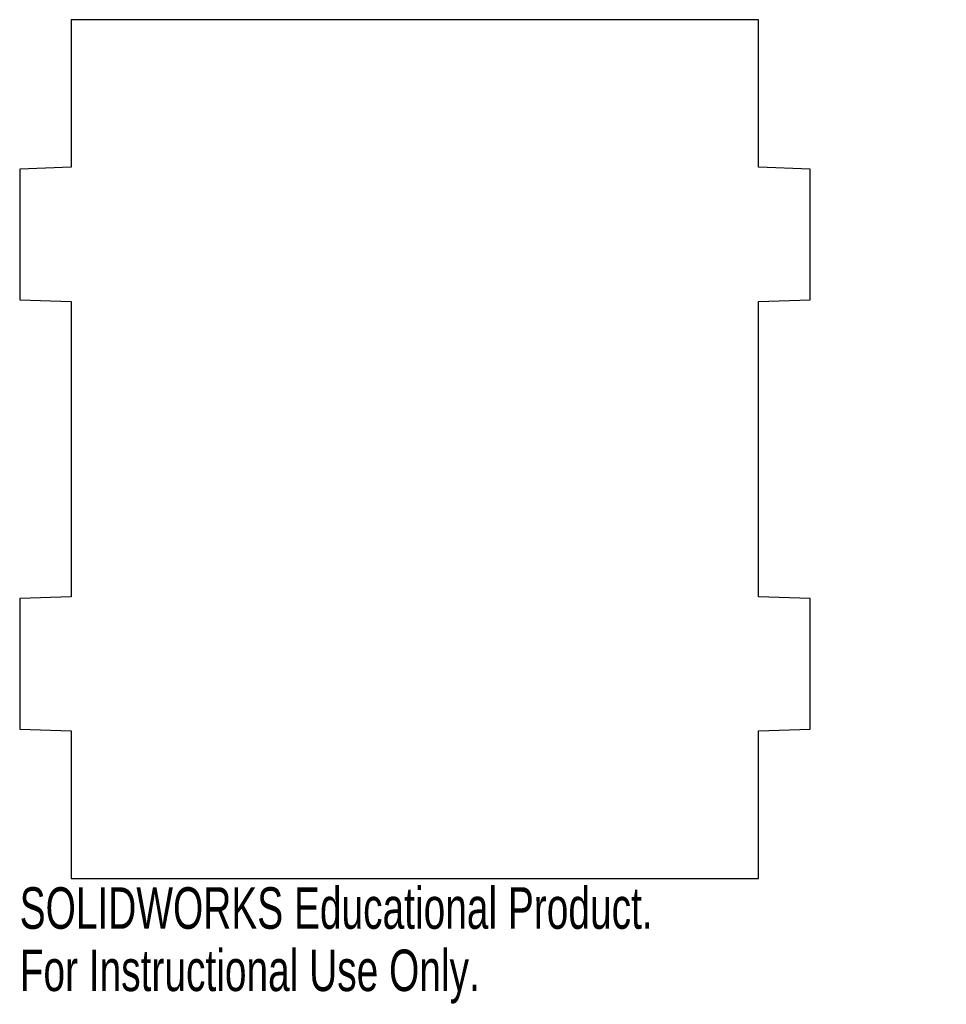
# Model space of a CAD drawing. Header units: millimetres. Extents: x -46 to 62, y -15 to 100.
import ezdxf

# ---------------------------------------------------------------- set-up
doc = ezdxf.new("R2010")
doc.units = ezdxf.units.MM
doc.styles.add('SLDTEXTSTYLE0', font='TXT', dxfattribs={"width": 0.7})

msp = doc.modelspace()

# ---------------------------------------------------------------- linework, layer by layer
at = {"color": 7, "linetype": 'Continuous', "lineweight": 25}
for p, q in [((-40, 100), (-40, 82.81)), ((40, 100), (-40, 100)), ((40, 82.81), (40, 100)), ((-40, 82.81), (-46, 82.6)), ((-46, 82.6), (-46, 67.4)), ((46, 82.6), (40, 82.81)), ((46, 67.4), (46, 82.6)), ((-46, 67.4), (-40, 67.19)), ((-40, 67.19), (-40, 32.81)), ((40, 67.19), (46, 67.4)), ((40, 32.81), (40, 67.19)), ((-40, 32.81), (-46, 32.6)), ((-46, 32.6), (-46, 17.4)), ((46, 32.6), (40, 32.81)), ((46, 17.4), (46, 32.6)), ((-46, 17.4), (-40, 17.19)), ((40, 17.19), (46, 17.4)), ((-40, 17.19), (-40, 0)), ((40, 0), (40, 17.19)), ((-40, 0), (40, 0))]:
    msp.add_line(p, q, dxfattribs=at)

# ---------------------------------------------------------------- texts
at = {"color": 7, "linetype": 'Continuous', "char_height": 4.8336, "attachment_point": 1, "style": 'SLDTEXTSTYLE0'}
for s, insert in [('SOLIDWORKS Educational Product.', (-46, -1.02)), ('For Instructional Use Only.', (-46, -8.27))]:
    msp.add_mtext(s, dxfattribs=dict(at, insert=insert))

doc.saveas('drawing.dxf')
